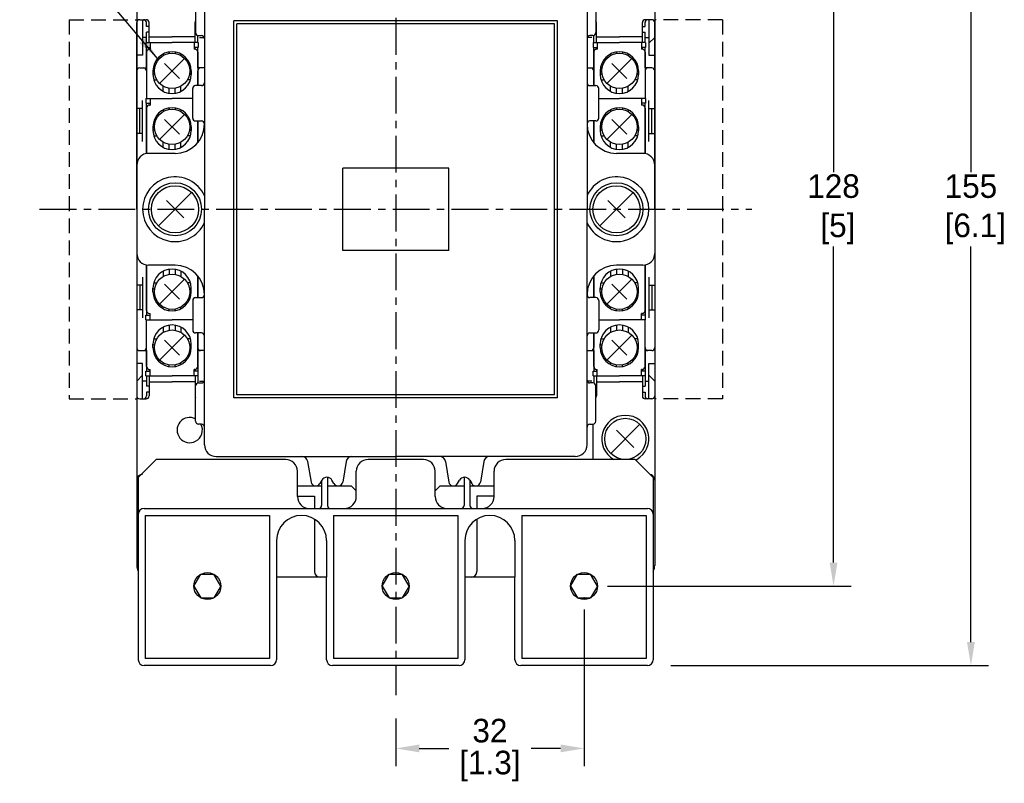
# Model space of a CAD drawing. Header units: inches. Extents: x 379 to 871, y 1094 to 1413.
# Tile 2 of 4: x 554 to 721, y 1171 to 1300. Entities that reach past the tile are written whole.
import ezdxf

# ---------------------------------------------------------------- set-up
doc = ezdxf.new("R2010")
doc.units = ezdxf.units.IN
doc.header["$LTSCALE"] = 5
doc.header["$MEASUREMENT"] = 0
doc.linetypes.add('CENTER', pattern=[2, 1.25, -0.25, 0.25, -0.25])
doc.linetypes.add('DASHED', pattern=[0.75, 0.5, -0.25])
doc.layers.add('Centerline', color=40, linetype='CENTER')
doc.layers.add('Dimensions', color=140, linetype='Continuous')
doc.dimstyles.get("Standard").update_dxf_attribs({"dimtxt": 4, "dimasz": 4, "dimexe": 3, "dimexo": 4, "dimgap": 1, "dimtad": 0, "dimtih": 1, "dimtoh": 1, "dimdec": 0, "dimzin": 0, "dimdsep": 46, "dimtxsty": 'Standard', "dimcen": 0, "dimadec": 0, "dimazin": 0, "dimtfac": 1, "dimtdec": 0, "dimtofl": 0, "dimtmove": 0, "dimatfit": 3, "dimfxl": 0, "dimtolj": 1, "dimtzin": 0, "dimarcsym": 0})

# ---------------------------------------------------------------- blocks, each defined once
blk = doc.blocks.new('*D5')
at = {"layer": 'DEFPOINTS', "color": 0}
for p in [(649.74, 1204.27), (617.74, 1185.77), (649.74, 1176.7)]:
    blk.add_point(p, dxfattribs=at)
at = {"layer": 'Dimensions', "color": 0, "lineweight": -2}
for p, q in [((649.74, 1200.27), (649.74, 1173.7)), ((617.74, 1181.77), (617.74, 1173.7)), ((621.74, 1176.7), (626.74, 1176.7)), ((645.74, 1176.7), (640.74, 1176.7))]:
    blk.add_line(p, q, dxfattribs=at)
at = {"layer": 'Dimensions', "color": 0}
for points in [[(621.74, 1177.37), (621.74, 1176.04), (617.74, 1176.7)], [(645.74, 1177.37), (645.74, 1176.04), (649.74, 1176.7)]]:
    blk.add_solid(points, dxfattribs=at)
at = {"layer": 'Dimensions', "color": 0, "char_height": 4, "attachment_point": 5}
for s, insert in [('\\A1;32', (633.74, 1179.7)), ('\\A1;[1.3]', (633.74, 1173.7))]:
    blk.add_mtext(s, dxfattribs=dict(at, insert=insert))
blk = doc.blocks.new('*D6')
at = {"layer": 'DEFPOINTS', "color": 0}
for p in [(673.24, 1387.24), (562.24, 1300.47), (673.24, 1300.47)]:
    blk.add_point(p, dxfattribs=at)
at = {"layer": 'Dimensions', "color": 0, "lineweight": -2}
for p, q in [((562.24, 1304.47), (562.24, 1390.24)), ((673.24, 1304.47), (673.24, 1390.24)), ((566.24, 1387.24), (610.07, 1387.24)), ((669.24, 1387.24), (625.4, 1387.24))]:
    blk.add_line(p, q, dxfattribs=at)
at = {"layer": 'Dimensions', "color": 0}
for points in [[(566.24, 1387.91), (566.24, 1386.57), (562.24, 1387.24)], [(669.24, 1387.91), (669.24, 1386.57), (673.24, 1387.24)]]:
    blk.add_solid(points, dxfattribs=at)
at = {"layer": 'Dimensions', "color": 0, "char_height": 4, "attachment_point": 5}
for s, insert in [('\\A1;111', (617.74, 1390.24)), ('\\A1;[4.4]', (617.74, 1384.24))]:
    blk.add_mtext(s, dxfattribs=dict(at, insert=insert))
blk = doc.blocks.new('*D8')
at = {"layer": 'DEFPOINTS', "color": 0}
for p in [(649.74, 1332.27), (692.12, 1332.27), (649.74, 1204.27)]:
    blk.add_point(p, dxfattribs=at)
at = {"layer": 'Dimensions', "color": 0, "lineweight": -2}
for p, q in [((653.74, 1332.27), (695.12, 1332.27)), ((692.12, 1328.27), (692.12, 1274.6)), ((692.12, 1208.27), (692.12, 1261.94)), ((653.74, 1204.27), (695.12, 1204.27))]:
    blk.add_line(p, q, dxfattribs=at)
at = {"layer": 'Dimensions', "color": 0}
for points in [[(691.46, 1328.27), (692.79, 1328.27), (692.12, 1332.27)], [(691.46, 1208.27), (692.79, 1208.27), (692.12, 1204.27)]]:
    blk.add_solid(points, dxfattribs=at)
at = {"layer": 'Dimensions', "color": 0, "insert": (692.12, 1268.27), "char_height": 4, "attachment_point": 5}
blk.add_mtext('\\A1;128\\P [5]', dxfattribs=at)
blk = doc.blocks.new('*D9')
at = {"layer": 'DEFPOINTS', "color": 0}
for p in [(660.49, 1345.77), (715.46, 1345.77), (660.49, 1190.77)]:
    blk.add_point(p, dxfattribs=at)
at = {"layer": 'Dimensions', "color": 0, "lineweight": -2}
for p, q in [((664.49, 1345.77), (718.46, 1345.77)), ((715.46, 1341.77), (715.46, 1274.6)), ((715.46, 1194.77), (715.46, 1261.94)), ((664.49, 1190.77), (718.46, 1190.77))]:
    blk.add_line(p, q, dxfattribs=at)
at = {"layer": 'Dimensions', "color": 0}
for points in [[(714.8, 1341.77), (716.13, 1341.77), (715.46, 1345.77)], [(714.8, 1194.77), (716.13, 1194.77), (715.46, 1190.77)]]:
    blk.add_solid(points, dxfattribs=at)
at = {"layer": 'Dimensions', "color": 0, "insert": (715.46, 1268.27), "char_height": 4, "attachment_point": 5}
blk.add_mtext('\\A1;155\\P [6.1]', dxfattribs=at)

msp = doc.modelspace()

# ---------------------------------------------------------------- linework, layer by layer
for p, q in [((573.74, 1328.77), (573.74, 1207.77)), ((661.74, 1328.77), (661.74, 1300.47)), ((585.24, 1308.27), (585.24, 1268.27)), ((650.24, 1308.27), (650.24, 1268.27)), ((583.74, 1304.27), (583.74, 1298.27)), ((651.74, 1304.27), (651.74, 1298.27)), ((573.74, 1268.27), (573.74, 1299.97)), ((574.24, 1300.47), (575.34, 1300.47)), ((574.74, 1300.47), (574.74, 1294.47)), ((575.39, 1299.32), (575.39, 1299.97)), ((575.84, 1296.57), (575.84, 1299.97)), ((583.64, 1296.57), (583.64, 1299.97)), ((645.24, 1300.27), (590.24, 1300.27)), ((590.24, 1236.27), (590.24, 1300.27)), ((645.24, 1236.27), (645.24, 1300.27)), ((651.84, 1296.57), (651.84, 1299.97)), ((659.64, 1296.57), (659.64, 1299.97)), ((660.09, 1299.32), (660.09, 1299.97)), ((661.24, 1300.47), (660.14, 1300.47)), ((660.74, 1300.47), (660.74, 1294.47)), ((661.74, 1300.47), (661.74, 1207.77)), ((661.74, 1268.27), (661.74, 1299.97)), ((575.84, 1299.32), (575.39, 1299.32)), ((575.84, 1298.34), (575.39, 1298.34)), ((575.39, 1296.57), (575.39, 1298.34)), ((583.64, 1299.32), (583.74, 1299.32)), ((583.64, 1298.34), (583.74, 1298.34)), ((644.74, 1299.77), (590.74, 1299.77)), ((590.74, 1236.77), (590.74, 1299.77)), ((644.74, 1236.77), (644.74, 1299.77)), ((651.84, 1299.32), (651.74, 1299.32)), ((651.84, 1298.34), (651.74, 1298.34)), ((659.64, 1299.32), (660.09, 1299.32)), ((659.64, 1298.34), (660.09, 1298.34)), ((660.09, 1296.57), (660.09, 1298.34)), ((575.39, 1297.47), (574.74, 1297.47)), ((575.29, 1296.57), (579.74, 1296.57)), ((575.29, 1296.57), (579.74, 1296.57)), ((575.29, 1296.57), (575.29, 1295.77)), ((575.29, 1296.57), (575.29, 1295.77)), ((575.84, 1297.57), (579.74, 1297.57)), ((575.99, 1296.57), (575.99, 1295.47)), ((575.99, 1296.57), (575.99, 1295.47)), ((583.64, 1297.57), (579.74, 1297.57)), ((584.19, 1296.57), (579.74, 1296.57)), ((584.19, 1296.57), (579.74, 1296.57)), ((583.49, 1296.57), (583.49, 1295.47)), ((583.49, 1296.57), (583.49, 1295.47)), ((584.09, 1296.57), (584.09, 1297.79)), ((584.19, 1296.57), (584.19, 1295.77)), ((584.19, 1296.57), (584.19, 1295.77)), ((584.24, 1297.77), (584.74, 1297.77)), ((584.4, 1297.47), (585.19, 1297.47)), ((651.07, 1297.47), (650.28, 1297.47)), ((651.24, 1297.77), (650.74, 1297.77)), ((651.29, 1296.57), (655.74, 1296.57)), ((651.29, 1296.57), (655.74, 1296.57)), ((651.29, 1296.57), (651.29, 1295.77)), ((651.29, 1296.57), (651.29, 1295.77)), ((651.39, 1296.57), (651.39, 1297.79)), ((651.84, 1297.57), (655.74, 1297.57)), ((651.99, 1296.57), (651.99, 1295.47)), ((651.99, 1296.57), (651.99, 1295.47)), ((659.64, 1297.57), (655.74, 1297.57)), ((660.19, 1296.57), (655.74, 1296.57)), ((660.19, 1296.57), (655.74, 1296.57)), ((659.49, 1296.57), (659.49, 1295.47)), ((659.49, 1296.57), (659.49, 1295.47)), ((660.09, 1297.47), (660.74, 1297.47)), ((660.19, 1296.57), (660.19, 1295.77)), ((660.19, 1296.57), (660.19, 1295.77)), ((661.74, 1297.47), (660.74, 1296.47)), ((575.29, 1295.77), (575.99, 1295.77)), ((575.29, 1295.77), (575.99, 1295.77)), ((575.39, 1292.27), (575.39, 1295.77)), ((575.39, 1294.97), (575.39, 1291.17)), ((575.39, 1294.97), (575.39, 1291.17)), ((575.84, 1295.47), (575.84, 1295.77)), ((575.84, 1295.67), (575.99, 1295.67)), ((575.89, 1295.47), (575.99, 1295.47)), ((575.89, 1295.47), (575.99, 1295.47)), ((579.24, 1294.98), (579.24, 1294.73)), ((580.24, 1294.98), (580.24, 1294.73)), ((584.19, 1295.77), (583.49, 1295.77)), ((584.19, 1295.77), (583.49, 1295.77)), ((583.64, 1295.67), (583.49, 1295.67)), ((583.59, 1295.47), (583.49, 1295.47)), ((583.59, 1295.47), (583.49, 1295.47)), ((583.64, 1295.47), (583.64, 1295.77)), ((584.09, 1292.27), (584.09, 1295.77)), ((584.09, 1294.97), (584.09, 1291.17)), ((584.09, 1294.97), (584.09, 1291.17)), ((651.29, 1295.77), (651.99, 1295.77)), ((651.29, 1295.77), (651.99, 1295.77)), ((651.39, 1292.27), (651.39, 1295.77)), ((651.39, 1294.97), (651.39, 1291.17)), ((651.39, 1294.97), (651.39, 1291.17)), ((651.84, 1295.47), (651.84, 1295.77)), ((651.84, 1295.67), (651.99, 1295.67)), ((651.89, 1295.47), (651.99, 1295.47)), ((651.89, 1295.47), (651.99, 1295.47)), ((655.24, 1294.98), (655.24, 1294.73)), ((656.24, 1294.98), (656.24, 1294.73)), ((660.19, 1295.77), (659.49, 1295.77)), ((660.19, 1295.77), (659.49, 1295.77)), ((659.64, 1295.67), (659.49, 1295.67)), ((659.59, 1295.47), (659.49, 1295.47)), ((659.59, 1295.47), (659.49, 1295.47)), ((659.64, 1295.47), (659.64, 1295.77)), ((660.09, 1292.27), (660.09, 1295.77)), ((660.09, 1294.97), (660.09, 1291.17)), ((660.09, 1294.97), (660.09, 1291.17)), ((574.74, 1294.47), (573.74, 1294.47)), ((576.85, 1293.27), (577.14, 1293.27)), ((581.86, 1293.89), (577.61, 1289.65)), ((578.24, 1294.65), (578.24, 1294.37)), ((581.24, 1294.65), (581.24, 1294.37)), ((582.62, 1293.27), (582.33, 1293.27)), ((652.85, 1293.27), (653.14, 1293.27)), ((653.61, 1289.65), (657.86, 1293.89)), ((654.24, 1294.65), (654.24, 1294.37)), ((657.24, 1294.65), (657.24, 1294.37)), ((658.62, 1293.27), (658.33, 1293.27)), ((660.74, 1294.47), (661.74, 1294.47)), ((574.24, 1292.27), (575.39, 1292.27)), ((576.49, 1291.77), (576.49, 1291.17)), ((576.49, 1291.77), (576.49, 1291.17)), ((576.52, 1292.27), (576.78, 1292.27)), ((581, 1290.51), (578.48, 1293.03)), ((582.95, 1292.27), (582.69, 1292.27)), ((582.99, 1291.77), (582.99, 1291.17)), ((582.99, 1291.77), (582.99, 1291.17)), ((585.24, 1292.27), (584.09, 1292.27)), ((584.09, 1289.27), (584.09, 1291.77)), ((650.24, 1292.27), (651.39, 1292.27)), ((651.39, 1289.27), (651.39, 1291.77)), ((652.49, 1291.77), (652.49, 1291.17)), ((652.49, 1291.77), (652.49, 1291.17)), ((652.52, 1292.27), (652.78, 1292.27)), ((654.48, 1293.03), (657, 1290.51)), ((658.95, 1292.27), (658.69, 1292.27)), ((658.99, 1291.77), (658.99, 1291.17)), ((658.99, 1291.77), (658.99, 1291.17)), ((661.24, 1292.27), (660.09, 1292.27)), ((575.39, 1291.17), (575.39, 1287.07)), ((576.49, 1291.27), (576.78, 1291.27)), ((576.61, 1290.27), (577.14, 1290.27)), ((582.86, 1290.27), (582.33, 1290.27)), ((582.99, 1291.27), (582.69, 1291.27)), ((584.09, 1291.17), (584.09, 1289.27)), ((651.39, 1291.17), (651.39, 1289.27)), ((652.49, 1291.27), (652.78, 1291.27)), ((652.61, 1290.27), (653.14, 1290.27)), ((658.86, 1290.27), (658.33, 1290.27)), ((658.99, 1291.27), (658.69, 1291.27)), ((660.09, 1291.17), (660.09, 1287.07)), ((578.24, 1288.29), (578.24, 1289.17)), ((579.24, 1287.97), (579.24, 1288.81)), ((580.24, 1287.97), (580.24, 1288.81)), ((581.24, 1288.29), (581.24, 1289.17)), ((583.24, 1286.03), (583.24, 1288.77)), ((583.64, 1289.26), (583.64, 1289.27)), ((584.74, 1289.27), (583.74, 1289.27)), ((650.74, 1289.27), (651.74, 1289.27)), ((651.84, 1289.26), (651.84, 1289.27)), ((652.24, 1283.77), (652.24, 1288.77)), ((654.24, 1288.29), (654.24, 1289.17)), ((655.24, 1287.97), (655.24, 1288.81)), ((656.24, 1287.97), (656.24, 1288.81)), ((657.24, 1288.29), (657.24, 1289.17)), ((574.74, 1279.81), (574.74, 1286.73)), ((575.29, 1287.07), (579.74, 1287.07)), ((575.29, 1287.07), (579.74, 1287.07)), ((575.29, 1287.07), (575.29, 1286.27)), ((575.29, 1287.07), (575.29, 1286.27)), ((575.99, 1287.07), (575.99, 1285.97)), ((575.99, 1287.07), (575.99, 1285.97)), ((583.24, 1287.07), (579.74, 1287.07)), ((583.24, 1287.07), (579.74, 1287.07)), ((652.24, 1287.07), (655.74, 1287.07)), ((652.24, 1287.07), (655.74, 1287.07)), ((660.19, 1287.07), (655.74, 1287.07)), ((660.19, 1287.07), (655.74, 1287.07)), ((659.49, 1287.07), (659.49, 1285.97)), ((659.49, 1287.07), (659.49, 1285.97)), ((660.19, 1287.07), (660.19, 1286.27)), ((660.19, 1287.07), (660.19, 1286.27)), ((660.74, 1279.81), (660.74, 1286.73)), ((574.74, 1285.37), (573.74, 1285.37)), ((574.24, 1281.17), (574.24, 1285.37)), ((575.29, 1286.27), (575.99, 1286.27)), ((575.29, 1286.27), (575.99, 1286.27)), ((575.39, 1277.74), (575.39, 1286.27)), ((575.39, 1285.47), (575.39, 1281.67)), ((575.39, 1285.47), (575.39, 1281.67)), ((575.89, 1285.97), (575.99, 1285.97)), ((575.89, 1285.97), (575.99, 1285.97)), ((578.24, 1285.15), (578.24, 1284.87)), ((579.24, 1285.48), (579.24, 1285.23)), ((580.24, 1285.48), (580.24, 1285.23)), ((581.24, 1285.15), (581.24, 1284.87)), ((583.24, 1285.11), (583.24, 1286.03)), ((583.24, 1283.77), (583.24, 1285.11)), ((654.24, 1285.15), (654.24, 1284.87)), ((655.24, 1285.48), (655.24, 1285.23)), ((656.24, 1285.48), (656.24, 1285.23)), ((657.24, 1285.15), (657.24, 1284.87)), ((660.19, 1286.27), (659.49, 1286.27)), ((660.19, 1286.27), (659.49, 1286.27)), ((659.59, 1285.97), (659.49, 1285.97)), ((659.59, 1285.97), (659.49, 1285.97)), ((660.09, 1277.74), (660.09, 1286.27)), ((660.09, 1285.47), (660.09, 1281.67)), ((660.09, 1285.47), (660.09, 1281.67)), ((660.74, 1285.37), (661.74, 1285.37)), ((661.24, 1281.17), (661.24, 1285.37)), ((576.85, 1283.77), (577.14, 1283.77)), ((581.86, 1284.39), (577.61, 1280.15)), ((581, 1281.01), (578.48, 1283.53)), ((582.62, 1283.77), (582.33, 1283.77)), ((583.74, 1283.27), (584.74, 1283.27)), ((584.09, 1283.27), (584.09, 1281.67)), ((584.09, 1279.58), (584.09, 1283.27)), ((651.74, 1283.27), (650.74, 1283.27)), ((651.39, 1283.27), (651.39, 1281.67)), ((651.39, 1279.58), (651.39, 1283.27)), ((652.85, 1283.77), (653.14, 1283.77)), ((653.61, 1280.15), (657.86, 1284.39)), ((654.48, 1283.53), (657, 1281.01)), ((658.62, 1283.77), (658.33, 1283.77)), ((575.39, 1281.67), (575.39, 1277.74)), ((575.39, 1281.67), (575.39, 1277.74)), ((576.49, 1282.27), (576.49, 1281.67)), ((576.49, 1282.27), (576.49, 1281.67)), ((576.49, 1281.77), (576.78, 1281.77)), ((576.52, 1282.77), (576.78, 1282.77)), ((582.95, 1282.77), (582.69, 1282.77)), ((582.99, 1281.77), (582.69, 1281.77)), ((582.99, 1282.27), (582.99, 1281.67)), ((582.99, 1282.27), (582.99, 1281.67)), ((584.09, 1281.67), (584.09, 1279.58)), ((584.09, 1281.67), (584.09, 1279.58)), ((651.39, 1281.67), (651.39, 1279.58)), ((651.39, 1281.67), (651.39, 1279.58)), ((652.49, 1282.27), (652.49, 1281.67)), ((652.49, 1282.27), (652.49, 1281.67)), ((652.49, 1281.77), (652.78, 1281.77)), ((652.52, 1282.77), (652.78, 1282.77)), ((658.95, 1282.77), (658.69, 1282.77)), ((658.99, 1281.77), (658.69, 1281.77)), ((658.99, 1282.27), (658.99, 1281.67)), ((658.99, 1282.27), (658.99, 1281.67)), ((660.09, 1281.67), (660.09, 1277.74)), ((660.09, 1281.67), (660.09, 1277.74)), ((574.74, 1281.17), (573.74, 1281.17)), ((576.61, 1280.77), (577.14, 1280.77)), ((582.86, 1280.77), (582.33, 1280.77)), ((652.61, 1280.77), (653.14, 1280.77)), ((658.86, 1280.77), (658.33, 1280.77)), ((660.74, 1281.17), (661.74, 1281.17)), ((578.24, 1278.79), (578.24, 1279.67)), ((579.24, 1278.47), (579.24, 1279.31)), ((580.24, 1278.47), (580.24, 1279.31)), ((581.24, 1278.79), (581.24, 1279.67)), ((654.24, 1278.79), (654.24, 1279.67)), ((655.24, 1278.47), (655.24, 1279.31)), ((656.24, 1278.47), (656.24, 1279.31)), ((657.24, 1278.79), (657.24, 1279.67)), ((580.24, 1277.77), (575.74, 1277.77)), ((659.74, 1277.77), (655.24, 1277.77)), ((573.74, 1275.77), (573.74, 1260.77)), ((626.74, 1275.27), (608.74, 1275.27)), ((608.74, 1261.27), (608.74, 1275.27)), ((626.74, 1261.27), (626.74, 1275.27)), ((661.74, 1275.77), (661.74, 1260.77)), ((583.06, 1271.1), (577.41, 1265.44)), ((578.77, 1269.74), (581.71, 1266.8)), ((658.06, 1271.1), (652.41, 1265.44)), ((653.77, 1269.74), (656.71, 1266.8)), ((573.74, 1268.27), (573.74, 1236.57)), ((585.24, 1228.27), (585.24, 1268.27)), ((650.24, 1228.27), (650.24, 1268.27)), ((661.74, 1268.27), (661.74, 1236.57)), ((626.74, 1261.27), (608.74, 1261.27)), ((575.39, 1254.87), (575.39, 1258.8)), ((575.39, 1254.87), (575.39, 1258.8)), ((575.39, 1258.8), (575.39, 1250.27)), ((580.24, 1258.77), (575.74, 1258.77)), ((579.24, 1258.07), (579.24, 1257.23)), ((580.24, 1258.07), (580.24, 1257.23)), ((659.74, 1258.77), (655.24, 1258.77)), ((655.24, 1258.07), (655.24, 1257.23)), ((656.24, 1258.07), (656.24, 1257.23)), ((660.09, 1254.87), (660.09, 1258.8)), ((660.09, 1254.87), (660.09, 1258.8)), ((660.09, 1258.8), (660.09, 1250.27)), ((574.74, 1256.73), (574.74, 1249.81)), ((581.86, 1256.39), (577.61, 1252.15)), ((578.24, 1257.75), (578.24, 1256.87)), ((581.24, 1257.75), (581.24, 1256.87)), ((584.09, 1254.87), (584.09, 1256.96)), ((584.09, 1254.87), (584.09, 1256.96)), ((584.09, 1256.96), (584.09, 1253.27)), ((651.39, 1254.87), (651.39, 1256.96)), ((651.39, 1254.87), (651.39, 1256.96)), ((651.39, 1256.96), (651.39, 1253.27)), ((653.61, 1252.15), (657.86, 1256.39)), ((654.24, 1257.75), (654.24, 1256.87)), ((657.24, 1257.75), (657.24, 1256.87)), ((660.74, 1256.73), (660.74, 1249.81)), ((574.74, 1255.37), (573.74, 1255.37)), ((574.24, 1255.37), (574.24, 1251.17)), ((575.39, 1251.07), (575.39, 1254.87)), ((575.39, 1251.07), (575.39, 1254.87)), ((576.49, 1254.27), (576.49, 1254.87)), ((576.49, 1254.27), (576.49, 1254.87)), ((576.49, 1254.77), (576.78, 1254.77)), ((576.61, 1255.77), (577.14, 1255.77)), ((581, 1253.01), (578.48, 1255.53)), ((582.86, 1255.77), (582.33, 1255.77)), ((582.99, 1254.77), (582.69, 1254.77)), ((582.99, 1254.27), (582.99, 1254.87)), ((582.99, 1254.27), (582.99, 1254.87)), ((584.09, 1253.27), (584.09, 1254.87)), ((651.39, 1253.27), (651.39, 1254.87)), ((652.49, 1254.27), (652.49, 1254.87)), ((652.49, 1254.27), (652.49, 1254.87)), ((652.49, 1254.77), (652.78, 1254.77)), ((652.61, 1255.77), (653.14, 1255.77)), ((654.48, 1255.53), (657, 1253.01)), ((658.86, 1255.77), (658.33, 1255.77)), ((658.99, 1254.77), (658.69, 1254.77)), ((658.99, 1254.27), (658.99, 1254.87)), ((658.99, 1254.27), (658.99, 1254.87)), ((660.09, 1251.07), (660.09, 1254.87)), ((660.09, 1251.07), (660.09, 1254.87)), ((660.74, 1255.37), (661.74, 1255.37)), ((661.24, 1255.37), (661.24, 1251.17)), ((576.52, 1253.77), (576.78, 1253.77)), ((582.95, 1253.77), (582.69, 1253.77)), ((583.74, 1253.27), (584.74, 1253.27)), ((651.74, 1253.27), (650.74, 1253.27)), ((652.52, 1253.77), (652.78, 1253.77)), ((658.95, 1253.77), (658.69, 1253.77)), ((576.85, 1252.77), (577.14, 1252.77)), ((578.24, 1251.39), (578.24, 1251.67)), ((579.24, 1251.06), (579.24, 1251.31)), ((580.24, 1251.06), (580.24, 1251.31)), ((581.24, 1251.39), (581.24, 1251.67)), ((582.62, 1252.77), (582.33, 1252.77)), ((583.24, 1252.77), (583.24, 1251.43)), ((583.24, 1251.43), (583.24, 1250.51)), ((652.24, 1252.77), (652.24, 1247.77)), ((652.85, 1252.77), (653.14, 1252.77)), ((654.24, 1251.39), (654.24, 1251.67)), ((655.24, 1251.06), (655.24, 1251.31)), ((656.24, 1251.06), (656.24, 1251.31)), ((657.24, 1251.39), (657.24, 1251.67)), ((658.62, 1252.77), (658.33, 1252.77)), ((574.74, 1251.17), (573.74, 1251.17)), ((575.29, 1249.47), (575.29, 1250.27)), ((575.29, 1249.47), (575.29, 1250.27)), ((575.29, 1250.27), (575.99, 1250.27)), ((575.29, 1250.27), (575.99, 1250.27)), ((575.89, 1250.57), (575.99, 1250.57)), ((575.89, 1250.57), (575.99, 1250.57)), ((575.99, 1249.47), (575.99, 1250.57)), ((575.99, 1249.47), (575.99, 1250.57)), ((583.24, 1250.51), (583.24, 1247.77)), ((659.49, 1249.47), (659.49, 1250.57)), ((659.49, 1249.47), (659.49, 1250.57)), ((659.59, 1250.57), (659.49, 1250.57)), ((659.59, 1250.57), (659.49, 1250.57)), ((660.19, 1250.27), (659.49, 1250.27)), ((660.19, 1250.27), (659.49, 1250.27)), ((660.19, 1249.47), (660.19, 1250.27)), ((660.19, 1249.47), (660.19, 1250.27)), ((660.74, 1251.17), (661.74, 1251.17)), ((575.29, 1249.47), (579.74, 1249.47)), ((575.29, 1249.47), (579.74, 1249.47)), ((575.39, 1245.37), (575.39, 1249.47)), ((578.24, 1248.25), (578.24, 1247.37)), ((579.24, 1248.57), (579.24, 1247.73)), ((583.24, 1249.47), (579.74, 1249.47)), ((583.24, 1249.47), (579.74, 1249.47)), ((580.24, 1248.57), (580.24, 1247.73)), ((581.24, 1248.25), (581.24, 1247.37)), ((652.24, 1249.47), (655.74, 1249.47)), ((652.24, 1249.47), (655.74, 1249.47)), ((654.24, 1248.25), (654.24, 1247.37)), ((655.24, 1248.57), (655.24, 1247.73)), ((660.19, 1249.47), (655.74, 1249.47)), ((660.19, 1249.47), (655.74, 1249.47)), ((656.24, 1248.57), (656.24, 1247.73)), ((657.24, 1248.25), (657.24, 1247.37)), ((660.09, 1245.37), (660.09, 1249.47)), ((576.61, 1246.27), (577.14, 1246.27)), ((581.86, 1246.89), (577.61, 1242.65)), ((582.86, 1246.27), (582.33, 1246.27)), ((583.64, 1247.28), (583.64, 1247.27)), ((584.74, 1247.27), (583.74, 1247.27)), ((584.09, 1245.37), (584.09, 1247.27)), ((584.09, 1247.27), (584.09, 1244.77)), ((650.74, 1247.27), (651.74, 1247.27)), ((651.39, 1245.37), (651.39, 1247.27)), ((651.39, 1247.27), (651.39, 1244.77)), ((651.84, 1247.28), (651.84, 1247.27)), ((652.61, 1246.27), (653.14, 1246.27)), ((653.61, 1242.65), (657.86, 1246.89)), ((658.86, 1246.27), (658.33, 1246.27)), ((575.39, 1241.57), (575.39, 1245.37)), ((575.39, 1241.57), (575.39, 1245.37)), ((576.49, 1244.77), (576.49, 1245.37)), ((576.49, 1244.77), (576.49, 1245.37)), ((576.49, 1245.27), (576.78, 1245.27)), ((581, 1243.51), (578.48, 1246.03)), ((582.99, 1245.27), (582.69, 1245.27)), ((582.99, 1244.77), (582.99, 1245.37)), ((582.99, 1244.77), (582.99, 1245.37)), ((584.09, 1241.57), (584.09, 1245.37)), ((584.09, 1241.57), (584.09, 1245.37)), ((651.39, 1241.57), (651.39, 1245.37)), ((651.39, 1241.57), (651.39, 1245.37)), ((652.49, 1244.77), (652.49, 1245.37)), ((652.49, 1244.77), (652.49, 1245.37)), ((652.49, 1245.27), (652.78, 1245.27)), ((654.48, 1246.03), (657, 1243.51)), ((658.99, 1245.27), (658.69, 1245.27)), ((658.99, 1244.77), (658.99, 1245.37)), ((658.99, 1244.77), (658.99, 1245.37)), ((660.09, 1241.57), (660.09, 1245.37)), ((660.09, 1241.57), (660.09, 1245.37)), ((574.24, 1244.27), (575.39, 1244.27)), ((575.39, 1244.27), (575.39, 1240.77)), ((576.52, 1244.27), (576.78, 1244.27)), ((576.85, 1243.27), (577.14, 1243.27)), ((582.62, 1243.27), (582.33, 1243.27)), ((582.95, 1244.27), (582.69, 1244.27)), ((585.24, 1244.27), (584.09, 1244.27)), ((584.09, 1244.27), (584.09, 1240.77)), ((650.24, 1244.27), (651.39, 1244.27)), ((651.39, 1244.27), (651.39, 1240.77)), ((652.52, 1244.27), (652.78, 1244.27)), ((652.85, 1243.27), (653.14, 1243.27)), ((658.62, 1243.27), (658.33, 1243.27)), ((658.95, 1244.27), (658.69, 1244.27)), ((661.24, 1244.27), (660.09, 1244.27)), ((660.09, 1244.27), (660.09, 1240.77)), ((574.74, 1242.07), (573.74, 1242.07)), ((574.74, 1236.07), (574.74, 1242.07)), ((578.24, 1241.89), (578.24, 1242.17)), ((579.24, 1241.56), (579.24, 1241.81)), ((580.24, 1241.56), (580.24, 1241.81)), ((581.24, 1241.89), (581.24, 1242.17)), ((654.24, 1241.89), (654.24, 1242.17)), ((655.24, 1241.56), (655.24, 1241.81)), ((656.24, 1241.56), (656.24, 1241.81)), ((657.24, 1241.89), (657.24, 1242.17)), ((660.74, 1236.07), (660.74, 1242.07)), ((660.74, 1242.07), (661.74, 1242.07)), ((573.74, 1239.07), (574.74, 1240.07)), ((575.29, 1240.77), (575.99, 1240.77)), ((575.29, 1239.97), (575.29, 1240.77)), ((575.29, 1239.97), (575.29, 1240.77)), ((575.29, 1240.77), (575.99, 1240.77)), ((575.29, 1239.97), (579.74, 1239.97)), ((575.29, 1239.97), (579.74, 1239.97)), ((575.39, 1239.97), (575.39, 1238.2)), ((575.84, 1241.07), (575.84, 1240.77)), ((575.84, 1240.87), (575.99, 1240.87)), ((575.84, 1239.97), (575.84, 1236.57)), ((575.89, 1241.07), (575.99, 1241.07)), ((575.89, 1241.07), (575.99, 1241.07)), ((575.99, 1239.97), (575.99, 1241.07)), ((575.99, 1239.97), (575.99, 1241.07)), ((584.19, 1239.97), (579.74, 1239.97)), ((584.19, 1239.97), (579.74, 1239.97)), ((583.59, 1241.07), (583.49, 1241.07)), ((583.49, 1239.97), (583.49, 1241.07)), ((583.49, 1239.97), (583.49, 1241.07)), ((583.59, 1241.07), (583.49, 1241.07)), ((583.64, 1240.87), (583.49, 1240.87)), ((584.19, 1240.77), (583.49, 1240.77)), ((584.19, 1240.77), (583.49, 1240.77)), ((583.64, 1241.07), (583.64, 1240.77)), ((583.64, 1239.97), (583.64, 1236.57)), ((584.09, 1239.97), (584.09, 1238.75)), ((584.19, 1239.97), (584.19, 1240.77)), ((584.19, 1239.97), (584.19, 1240.77)), ((651.29, 1240.77), (651.99, 1240.77)), ((651.29, 1239.97), (651.29, 1240.77)), ((651.29, 1239.97), (651.29, 1240.77)), ((651.29, 1240.77), (651.99, 1240.77)), ((651.29, 1239.97), (655.74, 1239.97)), ((651.29, 1239.97), (655.74, 1239.97)), ((651.39, 1239.97), (651.39, 1238.75)), ((651.84, 1241.07), (651.84, 1240.77)), ((651.84, 1240.87), (651.99, 1240.87)), ((651.84, 1239.97), (651.84, 1236.57)), ((651.89, 1241.07), (651.99, 1241.07)), ((651.89, 1241.07), (651.99, 1241.07)), ((651.99, 1239.97), (651.99, 1241.07)), ((651.99, 1239.97), (651.99, 1241.07)), ((660.19, 1239.97), (655.74, 1239.97)), ((660.19, 1239.97), (655.74, 1239.97)), ((659.49, 1239.97), (659.49, 1241.07)), ((659.59, 1241.07), (659.49, 1241.07)), ((659.59, 1241.07), (659.49, 1241.07)), ((659.49, 1239.97), (659.49, 1241.07)), ((659.64, 1240.87), (659.49, 1240.87)), ((660.19, 1240.77), (659.49, 1240.77)), ((660.19, 1240.77), (659.49, 1240.77)), ((659.64, 1241.07), (659.64, 1240.77)), ((659.64, 1239.97), (659.64, 1236.57)), ((660.09, 1239.97), (660.09, 1238.2)), ((660.19, 1239.97), (660.19, 1240.77)), ((660.19, 1239.97), (660.19, 1240.77)), ((661.74, 1239.07), (660.74, 1240.07)), ((575.39, 1239.07), (574.74, 1239.07)), ((575.84, 1238.2), (575.39, 1238.2)), ((575.84, 1238.97), (579.74, 1238.97)), ((583.64, 1238.97), (579.74, 1238.97)), ((583.64, 1238.2), (583.74, 1238.2)), ((583.74, 1232.27), (583.74, 1238.27)), ((584.24, 1238.77), (584.74, 1238.77)), ((584.4, 1239.07), (585.19, 1239.07)), ((651.07, 1239.07), (650.28, 1239.07)), ((651.24, 1238.77), (650.74, 1238.77)), ((651.74, 1232.27), (651.74, 1238.27)), ((651.84, 1238.2), (651.74, 1238.2)), ((651.84, 1238.97), (655.74, 1238.97)), ((659.64, 1238.97), (655.74, 1238.97)), ((659.64, 1238.2), (660.09, 1238.2)), ((660.09, 1239.07), (660.74, 1239.07)), ((575.84, 1237.22), (575.39, 1237.22)), ((575.39, 1237.22), (575.39, 1236.57)), ((583.64, 1237.22), (583.74, 1237.22)), ((645.24, 1236.27), (590.24, 1236.27)), ((644.74, 1236.77), (590.74, 1236.77)), ((651.84, 1237.22), (651.74, 1237.22)), ((659.64, 1237.22), (660.09, 1237.22)), ((660.09, 1237.22), (660.09, 1236.57)), ((574.24, 1236.07), (575.34, 1236.07)), ((661.24, 1236.07), (660.14, 1236.07)), ((584.74, 1231.77), (584.24, 1231.77)), ((650.74, 1231.77), (651.24, 1231.77)), ((651.24, 1231.64), (651.24, 1225.9)), ((659.21, 1231.75), (654.26, 1226.8)), ((655.27, 1230.74), (658.21, 1227.8)), ((587.24, 1226.27), (617.74, 1226.27)), ((648.24, 1226.27), (617.74, 1226.27)), ((577.04, 1225.77), (573.99, 1222.72)), ((599.04, 1225.77), (577.04, 1225.77)), ((602.77, 1225.43), (603.35, 1221.94)), ((609.3, 1225.43), (608.73, 1221.94)), ((622.44, 1225.77), (613.04, 1225.77)), ((626.17, 1225.43), (626.75, 1221.94)), ((632.7, 1225.43), (632.13, 1221.94)), ((658.43, 1225.77), (636.44, 1225.77)), ((658.43, 1225.77), (661.49, 1222.72)), ((601.04, 1219.47), (601.04, 1223.77)), ((611.04, 1219.47), (611.04, 1223.77)), ((624.44, 1219.47), (624.44, 1223.77)), ((634.44, 1219.47), (634.44, 1223.77)), ((573.99, 1222.72), (573.99, 1206.8)), ((605.14, 1221.27), (601.04, 1221.27)), ((605.17, 1222.26), (604.83, 1221.67)), ((605.14, 1222.2), (605.14, 1221.33)), ((605.14, 1221.33), (605.14, 1217.97)), ((606.14, 1222.76), (606.14, 1220.77)), ((610.24, 1221.27), (606.14, 1221.27)), ((607.24, 1221.67), (606.9, 1222.26)), ((611.04, 1220.47), (610.24, 1221.27)), ((624.44, 1220.47), (625.24, 1221.27)), ((629.34, 1221.27), (625.24, 1221.27)), ((628.23, 1221.67), (628.57, 1222.26)), ((629.34, 1222.76), (629.34, 1220.77)), ((630.3, 1222.26), (630.64, 1221.67)), ((630.34, 1222.2), (630.34, 1221.33)), ((630.34, 1221.33), (630.34, 1217.97)), ((634.44, 1221.27), (630.34, 1221.27)), ((661.49, 1222.72), (661.49, 1206.8)), ((601.04, 1219.57), (603.94, 1219.57)), ((603.94, 1219.57), (603.94, 1217.47)), ((606.14, 1220.77), (606.14, 1217.97)), ((629.34, 1220.77), (629.34, 1217.97)), ((634.44, 1219.57), (631.54, 1219.57)), ((631.54, 1219.57), (631.54, 1217.47)), ((574.99, 1217.47), (660.49, 1217.47)), ((575.19, 1216.27), (575.19, 1191.97)), ((575.19, 1216.27), (596.29, 1216.27)), ((596.29, 1216.27), (596.29, 1191.97)), ((607.19, 1216.27), (607.19, 1191.97)), ((607.19, 1216.27), (628.29, 1216.27)), ((628.29, 1216.27), (628.29, 1191.97)), ((639.19, 1216.27), (660.29, 1216.27)), ((639.19, 1216.27), (639.19, 1191.97)), ((660.29, 1216.27), (660.29, 1191.97)), ((603.94, 1215.66), (603.94, 1208.38)), ((631.54, 1215.66), (631.54, 1208.38)), ((597.49, 1212.02), (597.49, 1205.77)), ((605.99, 1212.02), (605.99, 1205.77)), ((629.49, 1212.02), (629.49, 1205.77)), ((637.99, 1212.02), (637.99, 1205.77)), ((603.94, 1208.38), (603.94, 1206.77)), ((631.54, 1208.38), (631.54, 1206.77)), ((573.99, 1206.8), (573.99, 1191.77)), ((583.45, 1204.27), (584.64, 1206.28)), ((584.64, 1206.28), (586.83, 1206.28)), ((588.03, 1204.27), (586.83, 1206.28)), ((615.45, 1204.27), (616.64, 1206.28)), ((616.64, 1206.28), (618.83, 1206.28)), ((620.03, 1204.27), (618.83, 1206.28)), ((647.45, 1204.27), (648.64, 1206.28)), ((648.64, 1206.28), (650.83, 1206.28)), ((652.03, 1204.27), (650.83, 1206.28)), ((661.49, 1206.8), (661.49, 1191.77)), ((605.99, 1205.77), (597.49, 1205.77)), ((597.49, 1205.77), (597.49, 1191.77)), ((605.99, 1191.77), (605.99, 1205.77)), ((637.99, 1205.77), (629.49, 1205.77)), ((629.49, 1205.77), (629.49, 1191.77)), ((637.99, 1191.77), (637.99, 1205.77)), ((583.45, 1204.27), (584.64, 1202.26)), ((588.03, 1204.27), (586.83, 1202.26)), ((615.45, 1204.27), (616.64, 1202.26)), ((620.03, 1204.27), (618.83, 1202.26)), ((647.45, 1204.27), (648.64, 1202.26)), ((652.03, 1204.27), (650.83, 1202.26)), ((584.64, 1202.26), (586.83, 1202.26)), ((616.64, 1202.26), (618.83, 1202.26)), ((648.64, 1202.26), (650.83, 1202.26)), ((596.29, 1191.97), (575.19, 1191.97)), ((628.29, 1191.97), (607.19, 1191.97)), ((660.29, 1191.97), (639.19, 1191.97)), ((596.49, 1190.77), (574.99, 1190.77)), ((628.49, 1190.77), (606.99, 1190.77)), ((660.49, 1190.77), (638.99, 1190.77))]:
    msp.add_line(p, q)
at = {"linetype": 'DASHED'}
for p, q in [((562.24, 1300.47), (562.24, 1236.07)), ((562.24, 1300.47), (573.74, 1300.47)), ((673.24, 1300.47), (661.74, 1300.47)), ((673.24, 1300.47), (673.24, 1236.07)), ((562.24, 1236.07), (573.74, 1236.07)), ((673.24, 1236.07), (661.74, 1236.07))]:
    msp.add_line(p, q, dxfattribs=at)
for centre, radius in [((579.74, 1291.77), 3), ((655.74, 1291.77), 3), ((579.74, 1282.27), 3), ((655.74, 1282.27), 3), ((580.24, 1268.27), 4.5), ((580.24, 1268.27), 4), ((655.24, 1268.27), 4.5), ((655.24, 1268.27), 4), ((579.74, 1254.27), 3), ((655.74, 1254.27), 3), ((579.74, 1244.77), 3), ((655.74, 1244.77), 3), ((656.74, 1229.27), 3.5), ((585.74, 1204.27), 2.29), ((617.74, 1204.27), 2.29), ((649.74, 1204.27), 2.29)]:
    msp.add_circle(centre, radius)
for centre, radius, start, end in [((574.24, 1299.97), 0.5, 90, 180), ((574.89, 1299.97), 0.5, 0, 90), ((575.34, 1299.97), 0.5, 0, 90), ((584.14, 1299.97), 0.5, 143.1301, 180), ((651.34, 1299.97), 0.5, 0, 36.8699), ((660.14, 1299.97), 0.5, 90, 180), ((660.59, 1299.97), 0.5, 90, 180), ((661.24, 1299.97), 0.5, 0, 90), ((584.24, 1298.27), 0.5, 180, 270), ((651.24, 1298.27), 0.5, 270, 0), ((584.74, 1297.27), 0.5, 0, 90), ((650.74, 1297.27), 0.5, 90, 180), ((575.89, 1294.97), 0.5, 90, 180), ((575.89, 1294.97), 0.5, 90, 180), ((579.74, 1291.77), 3.25, 0, 180), ((579.74, 1291.77), 3.25, 0, 180), ((583.59, 1294.97), 0.5, 0, 90), ((583.59, 1294.97), 0.5, 0, 90), ((651.89, 1294.97), 0.5, 90, 180), ((651.89, 1294.97), 0.5, 90, 180), ((655.74, 1291.77), 3.25, 0, 180), ((655.74, 1291.77), 3.25, 0, 180), ((659.59, 1294.97), 0.5, 0, 90), ((659.59, 1294.97), 0.5, 0, 90), ((574.24, 1291.77), 0.5, 90, 180), ((574.89, 1291.77), 0.5, 0, 90), ((584.59, 1291.77), 0.5, 90, 180), ((650.89, 1291.77), 0.5, 0, 90), ((660.59, 1291.77), 0.5, 90, 180), ((661.24, 1291.77), 0.5, 0, 90), ((579.74, 1291.17), 3.25, 180, 0), ((579.74, 1291.17), 3.25, 180, 0), ((584.74, 1289.77), 0.5, 270, 0), ((650.74, 1289.77), 0.5, 180, 270), ((655.74, 1291.17), 3.25, 180, 0), ((655.74, 1291.17), 3.25, 180, 0), ((583.74, 1288.77), 0.5, 90, 180), ((651.74, 1288.77), 0.5, 0, 90), ((575.89, 1285.47), 0.5, 90, 180), ((575.89, 1285.47), 0.5, 90, 180), ((579.74, 1282.27), 3.25, 0, 180), ((579.74, 1282.27), 3.25, 0, 180), ((655.74, 1282.27), 3.25, 0, 180), ((655.74, 1282.27), 3.25, 0, 180), ((659.59, 1285.47), 0.5, 0, 90), ((659.59, 1285.47), 0.5, 0, 90), ((583.74, 1283.77), 0.5, 180, 270), ((584.74, 1282.77), 0.5, 0, 90), ((650.74, 1282.77), 0.5, 90, 180), ((651.74, 1283.77), 0.5, 270, 0), ((579.74, 1281.67), 3.25, 180, 0), ((579.74, 1281.67), 3.25, 180, 0), ((580.24, 1282.77), 5, 270, 0), ((655.24, 1282.77), 5, 180, 270), ((655.74, 1281.67), 3.25, 180, 0), ((655.74, 1281.67), 3.25, 180, 0), ((575.74, 1275.77), 2, 90, 180), ((659.74, 1275.77), 2, 0, 90), ((580.24, 1268.27), 5.5, 24.62, 335.38), ((655.24, 1268.27), 5.5, 204.62, 155.38), ((575.74, 1260.77), 2, 180, 270), ((659.74, 1260.77), 2, 270, 0), ((579.74, 1254.87), 3.25, 0, 180), ((579.74, 1254.87), 3.25, 0, 180), ((580.24, 1253.77), 5, 0, 90), ((655.24, 1253.77), 5, 90, 180), ((655.74, 1254.87), 3.25, 0, 180), ((655.74, 1254.87), 3.25, 0, 180), ((579.74, 1254.27), 3.25, 180, 0), ((579.74, 1254.27), 3.25, 180, 0), ((583.74, 1252.77), 0.5, 90, 180), ((584.74, 1253.77), 0.5, 270, 0), ((650.74, 1253.77), 0.5, 180, 270), ((651.74, 1252.77), 0.5, 0, 90), ((655.74, 1254.27), 3.25, 180, 0), ((655.74, 1254.27), 3.25, 180, 0), ((575.89, 1251.07), 0.5, 180, 270), ((575.89, 1251.07), 0.5, 180, 270), ((659.59, 1251.07), 0.5, 270, 0), ((659.59, 1251.07), 0.5, 270, 0), ((579.74, 1245.37), 3.25, 0, 180), ((579.74, 1245.37), 3.25, 0, 180), ((655.74, 1245.37), 3.25, 0, 180), ((655.74, 1245.37), 3.25, 0, 180), ((583.74, 1247.77), 0.5, 180, 270), ((584.74, 1246.77), 0.5, 0, 90), ((650.74, 1246.77), 0.5, 90, 180), ((651.74, 1247.77), 0.5, 270, 0), ((574.24, 1244.77), 0.5, 180, 270), ((574.89, 1244.77), 0.5, 270, 0), ((579.74, 1244.77), 3.25, 180, 0), ((579.74, 1244.77), 3.25, 180, 0), ((584.59, 1244.77), 0.5, 180, 270), ((650.89, 1244.77), 0.5, 270, 0), ((655.74, 1244.77), 3.25, 180, 0), ((655.74, 1244.77), 3.25, 180, 0), ((660.59, 1244.77), 0.5, 180, 270), ((661.24, 1244.77), 0.5, 270, 0), ((575.89, 1241.57), 0.5, 180, 270), ((575.89, 1241.57), 0.5, 180, 270), ((583.59, 1241.57), 0.5, 270, 0), ((583.59, 1241.57), 0.5, 270, 0), ((651.89, 1241.57), 0.5, 180, 270), ((651.89, 1241.57), 0.5, 180, 270), ((659.59, 1241.57), 0.5, 270, 0), ((659.59, 1241.57), 0.5, 270, 0), ((584.24, 1238.27), 0.5, 90, 180), ((584.74, 1239.27), 0.5, 270, 0), ((650.74, 1239.27), 0.5, 180, 270), ((651.24, 1238.27), 0.5, 0, 90), ((574.24, 1236.57), 0.5, 180, 270), ((574.89, 1236.57), 0.5, 270, 0), ((575.34, 1236.57), 0.5, 270, 0), ((584.14, 1236.57), 0.5, 180, 216.8699), ((651.34, 1236.57), 0.5, 323.1301, 0), ((660.14, 1236.57), 0.5, 180, 270), ((660.59, 1236.57), 0.5, 180, 270), ((661.24, 1236.57), 0.5, 270, 0), ((582.74, 1230.77), 2.15, 62.2825, 297.7175), ((656.74, 1229.27), 4, 298.9552, 241.0448), ((584.24, 1232.27), 0.5, 180, 270), ((582.74, 1230.77), 2.15, 297.7175, 27.7191), ((584.74, 1231.27), 0.5, 0, 90), ((650.74, 1231.27), 0.5, 90, 180), ((643.24, 1228.77), 8.5, 19.7499, 20.6673), ((651.24, 1232.27), 0.5, 270, 0), ((587.24, 1228.27), 2, 180, 270), ((648.24, 1228.27), 2, 270, 0), ((601.79, 1225.27), 1, 9.3202, 90), ((610.29, 1225.27), 1, 90, 170.6798), ((625.19, 1225.27), 1, 9.3202, 90), ((633.69, 1225.27), 1, 90, 170.6798), ((599.04, 1223.77), 2, 0, 90), ((613.04, 1223.77), 2, 90, 180), ((622.44, 1223.77), 2, 0, 90), ((636.44, 1223.77), 2, 90, 180), ((643.24, 1228.77), 8.5, 339.6595, 340.2501), ((656.74, 1229.27), 4, 296.4146, 298.9552), ((574.74, 1222.27), 1, 90, 180), ((660.74, 1222.27), 1, 12.8264, 77.1736), ((604.14, 1222.07), 0.8, 189.3202, 330), ((606.04, 1221.76), 1, 30, 150), ((607.94, 1222.07), 0.8, 210, 350.6798), ((627.54, 1222.07), 0.8, 189.3202, 330), ((629.44, 1221.76), 1, 30, 150), ((631.34, 1222.07), 0.8, 210, 350.6798), ((660.74, 1222.27), 1, 0, 12.8264), ((603.04, 1219.47), 2, 180, 270), ((604.64, 1217.97), 0.5, 270, 0), ((606.64, 1217.97), 0.5, 180, 270), ((609.04, 1219.47), 2, 270, 0), ((626.44, 1219.47), 2, 180, 270), ((628.84, 1217.97), 0.5, 270, 0), ((630.84, 1217.97), 0.5, 180, 270), ((632.44, 1219.47), 2, 270, 0), ((574.99, 1216.47), 1, 90, 180), ((601.74, 1212.02), 4.25, 0, 180), ((633.74, 1212.02), 4.25, 0, 180), ((660.49, 1216.47), 1, 0, 90), ((575.74, 1207.77), 2, 180, 208.955), ((604.94, 1206.77), 1, 180, 270), ((630.54, 1206.77), 1, 270, 0), ((659.74, 1207.77), 2, 331.045, 0), ((574.99, 1191.77), 1, 180, 270), ((596.49, 1191.77), 1, 270, 0), ((606.99, 1191.77), 1, 180, 270), ((628.49, 1191.77), 1, 270, 0), ((638.99, 1191.77), 1, 180, 270), ((660.49, 1191.77), 1, 270, 0)]:
    msp.add_arc(centre, radius, start, end)
msp.add_point((649.74, 1202.27))
at = {"layer": 'Centerline', "linetype": 'CENTER'}
for p, q in [((617.74, 1350.77), (617.74, 1185.77)), ((557.24, 1268.27), (678.24, 1268.27))]:
    msp.add_line(p, q, dxfattribs=at)

# ---------------------------------------------------------------- dimensions: what is measured, and where the dimension line sits
at = {"layer": 'Dimensions'}
for base, p1, p2, picture, middle in [((673.24, 1387.24), (562.24, 1300.47), (673.24, 1300.47), '*D6', (617.74, 1387.24)), ((649.74, 1176.7), (617.74, 1185.77), (649.74, 1204.27), '*D5', (633.74, 1176.7))]:
    dim = msp.add_linear_dim(base=base, p1=p1, p2=p2, dimstyle='Standard', override={"dimpost": '\\X'}, dxfattribs=at)
    dim.commit()
    dim.dimension.update_dxf_attribs({"geometry": picture, "text_midpoint": middle})
for base, p1, p2, picture, middle in [((715.46, 1345.77), (660.49, 1190.77), (660.49, 1345.77), '*D9', (715.46, 1268.27)), ((692.12, 1332.27), (649.74, 1204.27), (649.74, 1332.27), '*D8', (692.12, 1268.27))]:
    dim = msp.add_linear_dim(base=base, p1=p1, p2=p2, angle=90, dimstyle='Standard', override={"dimpost": '\\X'}, dxfattribs=at)
    dim.commit()
    dim.dimension.update_dxf_attribs({"geometry": picture, "text_midpoint": middle, "dimtype": 160})

# ---------------------------------------------------------------- leaders
at = {"layer": 'Dimensions', "annotation_type": 0, "has_hookline": 1, "hookline_direction": 1, "text_width": 32}
msp.add_leader([(577.27, 1293.88), (553.61, 1321.91), (549.61, 1321.91)], dimstyle='Standard', override={"dimgap": 1, "dimtad": 0}, dxfattribs=at)

doc.saveas('drawing.dxf')
